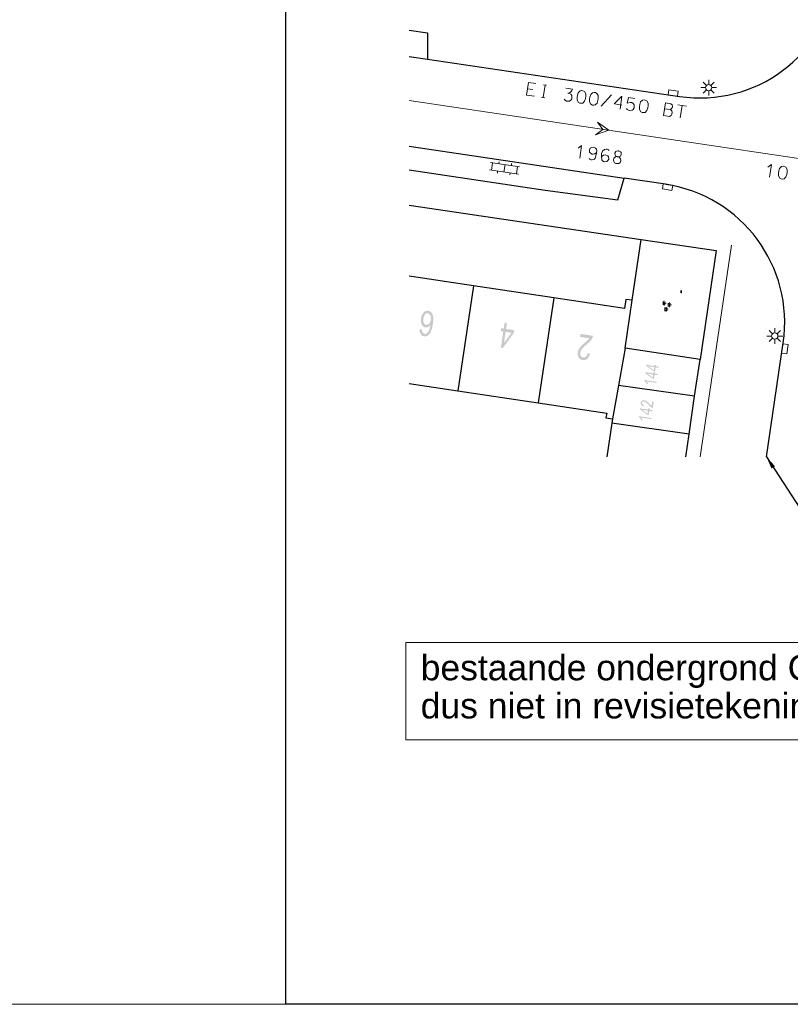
# Model space of a CAD drawing. Header units: metres. Extents: x 134035 to 140154, y 395174 to 396296.
# Tile 14 of 24: x 140032 to 140093, y 396025 to 396102. Entities that reach past the tile are written whole.
import ezdxf

# ---------------------------------------------------------------- set-up
doc = ezdxf.new("R2010")
doc.units = ezdxf.units.M
doc.header["$MEASUREMENT"] = 0
doc.layers.add('Br-elem-constructie lijnen', color=7, linetype='Continuous', lineweight=0)
doc.layers.add('Br-text-commentaarteksten', color=7, linetype='Continuous', lineweight=0)
doc.styles.add('1.5mm', font='Arial.ttf', dxfattribs={"height": 0.0015})
doc.styles.get("Standard").update_dxf_attribs({"font": 'txt.shx'})
doc.styles.add('Style-Arial', font='Arial.ttf')
doc.dimstyles.get("Standard").update_dxf_attribs({"dimtxt": 180, "dimasz": 180, "dimexe": 180, "dimexo": 62.5, "dimgap": 90, "dimtad": 0, "dimtih": 1, "dimtoh": 1, "dimdec": 4, "dimzin": 1, "dimdsep": 46, "dimtxsty": 'Standard', "dimcen": 0.09, "dimadec": 0, "dimazin": 0, "dimtfac": 1, "dimtdec": 4, "dimtofl": 0, "dimtmove": 1, "dimatfit": 3, "dimfxl": 1, "dimtolj": 1, "dimtzin": 1, "dimarcsym": 0})

# ---------------------------------------------------------------- blocks, each defined once
blk = doc.blocks.new('*U32')
at = {"color": 252, "linetype": 'Continuous', "lineweight": 13}
blk.add_line((140084.488, 396080.84), (140084.538, 396080.807), dxfattribs=at)
at = {"color": 252, "linetype": 'Continuous', "lineweight": 13, "flags": 128}
blk.add_lwpolyline([(140084.538, 396080.832), (140084.538, 396080.816), (140084.529, 396080.807), (140084.497, 396080.807), (140084.488, 396080.816), (140084.488, 396080.832), (140084.497, 396080.84), (140084.529, 396080.84), (140084.538, 396080.832)], dxfattribs=at)
blk = doc.blocks.new('*U33')
at = {"color": 252, "linetype": 'Continuous', "lineweight": 13}
blk.add_line((140084.488, 396080.743), (140084.538, 396080.711), dxfattribs=at)
at = {"color": 252, "linetype": 'Continuous', "lineweight": 13, "flags": 128}
blk.add_lwpolyline([(140084.538, 396080.735), (140084.538, 396080.719), (140084.529, 396080.711), (140084.497, 396080.711), (140084.488, 396080.719), (140084.488, 396080.735), (140084.497, 396080.743), (140084.529, 396080.743), (140084.538, 396080.735)], dxfattribs=at)
blk = doc.blocks.new('*U57')
at = {"color": 252, "linetype": 'Continuous', "lineweight": 13}
blk.add_line((140072.816, 396096.717), (140072.403, 396096.778), dxfattribs=at)
at = {"color": 252, "linetype": 'Continuous', "lineweight": 13, "flags": 128}
blk.add_lwpolyline([(140073.054, 396097.191), (140072.477, 396097.276), (140072.33, 396096.287), (140072.945, 396096.196)], dxfattribs=at)
blk = doc.blocks.new('*U58')
at = {"color": 252, "linetype": 'Continuous', "lineweight": 13}
for p, q in [((140073.786, 396097.082), (140073.638, 396096.093)), ((140073.661, 396097.1), (140073.91, 396097.063)), ((140073.514, 396096.111), (140073.763, 396096.074))]:
    blk.add_line(p, q, dxfattribs=at)
blk = doc.blocks.new('*U59')
at = {"color": 252, "linetype": 'Continuous', "lineweight": 13}
blk.add_line((140075.421, 396096.838), (140075.959, 396096.758), dxfattribs=at)
at = {"color": 252, "linetype": 'Continuous', "lineweight": 13, "flags": 128}
blk.add_lwpolyline([(140075.959, 396096.758), (140075.902, 396096.647), (140075.843, 396096.568), (140075.752, 396096.494), (140075.569, 396096.442), (140075.694, 396096.423), (140075.819, 396096.357), (140075.884, 396096.26), (140075.906, 396096.137), (140075.886, 396096.005), (140075.83, 396095.894), (140075.724, 396095.822), (140075.601, 396095.8), (140075.476, 396095.819), (140075.359, 396095.884), (140075.292, 396095.974)], dxfattribs=at)
blk = doc.blocks.new('*U60')
at = {"color": 252, "linetype": 'Continuous', "lineweight": 13, "flags": 128}
for points in [[(140080.26, 396095.656), (140080.476, 396095.712), (140080.609, 396095.7), (140080.718, 396095.628), (140080.791, 396095.529), (140080.812, 396095.407), (140080.802, 396095.337), (140080.794, 396095.282), (140080.736, 396095.163), (140080.638, 396095.09), (140080.469, 396095.076), (140080.345, 396095.102), (140080.264, 396095.146), (140080.199, 396095.243)], [(140080.865, 396096.028), (140080.367, 396096.102), (140080.26, 396095.656)]]:
    blk.add_lwpolyline(points, dxfattribs=at)
blk = doc.blocks.new('*U61')
at = {"color": 252, "linetype": 'Continuous', "lineweight": 13}
for p, q in [((140083.272, 396095.67), (140083.684, 396095.608)), ((140083.204, 396095.218), (140083.656, 396095.151))]:
    blk.add_line(p, q, dxfattribs=at)
at = {"color": 252, "linetype": 'Continuous', "lineweight": 13, "flags": 128}
for points in [[(140083.272, 396095.67), (140083.124, 396094.681), (140083.576, 396094.613)], [(140083.684, 396095.608), (140083.797, 396095.512), (140083.818, 396095.381), (140083.812, 396095.342), (140083.755, 396095.224), (140083.656, 396095.151), (140083.768, 396095.047), (140083.796, 396094.915), (140083.778, 396094.79), (140083.712, 396094.673), (140083.576, 396094.613)]]:
    blk.add_lwpolyline(points, dxfattribs=at)
blk = doc.blocks.new('*U62')
at = {"color": 252, "linetype": 'Continuous', "lineweight": 13}
for p, q in [((140084.253, 396095.524), (140084.915, 396095.425)), ((140084.58, 396095.475), (140084.433, 396094.486))]:
    blk.add_line(p, q, dxfattribs=at)
blk = doc.blocks.new('*U109')
at = {"color": 252, "linetype": 'Continuous', "lineweight": 13}
for q in [(140091.326, 396090.613), (140091.457, 396089.838)]:
    blk.add_line((140091.604, 396090.827), q, dxfattribs=at)
blk = doc.blocks.new('*U111')
at = {"color": 252, "linetype": 'Continuous', "lineweight": 13}
for q in [(140076.387, 396092.107), (140076.518, 396091.332)]:
    blk.add_line((140076.665, 396092.321), q, dxfattribs=at)
blk = doc.blocks.new('*U112')
at = {"color": 252, "linetype": 'Continuous', "lineweight": 13, "flags": 128}
for points in [[(140079.503, 396091.437), (140079.542, 396091.431), (140079.68, 396091.45), (140079.726, 396091.491), (140079.784, 396091.61), (140079.789, 396091.649), (140079.769, 396091.779), (140079.728, 396091.825), (140079.609, 396091.883), (140079.57, 396091.888), (140079.531, 396091.894), (140079.401, 396091.874), (140079.348, 396091.842), (140079.291, 396091.723), (140079.285, 396091.684), (140079.306, 396091.554), (140079.345, 396091.5), (140079.464, 396091.442), (140079.503, 396091.437)], [(140079.542, 396091.431), (140079.661, 396091.373), (140079.734, 396091.275), (140079.754, 396091.144), (140079.748, 396091.106), (140079.691, 396090.987), (140079.592, 396090.914), (140079.462, 396090.893), (140079.423, 396090.899), (140079.369, 396090.907), (140079.265, 396090.963), (140079.192, 396091.061), (140079.172, 396091.191), (140079.178, 396091.23), (140079.235, 396091.349), (140079.334, 396091.422), (140079.464, 396091.442)]]:
    blk.add_lwpolyline(points, dxfattribs=at)

msp = doc.modelspace()

# ---------------------------------------------------------------- hatches: boundary and pattern name
at = {"linetype": 'Continuous', "lineweight": 0}
h = msp.add_hatch(color=252, dxfattribs=at)
edge = h.paths.add_edge_path()
edge.add_line((140063.919, 396077.843), (140064.103, 396077.836))
edge.add_spline(control_points=[(140064.103, 396077.836), (140064.106, 396077.689), (140064.141, 396077.617), (140064.199, 396077.501), (140064.308, 396077.485), (140064.395, 396077.472), (140064.471, 396077.527), (140064.569, 396077.598), (140064.643, 396077.751), (140064.716, 396077.905), (140064.763, 396078.201), (140064.677, 396078.077), (140064.572, 396078.027), (140064.467, 396077.976), (140064.363, 396077.992), (140064.18, 396078.019), (140064.079, 396078.216), (140063.977, 396078.414), (140064.019, 396078.697), (140064.047, 396078.884), (140064.131, 396079.034), (140064.215, 396079.185), (140064.333, 396079.255), (140064.451, 396079.324), (140064.584, 396079.304), (140064.812, 396079.27), (140064.923, 396079.026), (140065.034, 396078.781), (140064.957, 396078.269), (140064.872, 396077.695), (140064.675, 396077.459), (140064.502, 396077.253), (140064.267, 396077.288), (140064.092, 396077.314), (140063.999, 396077.461), (140063.907, 396077.609), (140063.919, 396077.843)], knot_values=[0, 0, 0, 0.055556, 0.055556, 0.111111, 0.111111, 0.166667, 0.166667, 0.222222, 0.222222, 0.277778, 0.277778, 0.333333, 0.333333, 0.388889, 0.388889, 0.444444, 0.444444, 0.5, 0.5, 0.555556, 0.555556, 0.611111, 0.611111, 0.666667, 0.666667, 0.722222, 0.722222, 0.777778, 0.777778, 0.833333, 0.833333, 0.888889, 0.888889, 0.944444, 0.944444, 1, 1, 1], degree=2, periodic=0)
edge = h.paths.add_edge_path(flags=16)
edge.add_spline(control_points=[(140064.791, 396078.584), (140064.809, 396078.71), (140064.786, 396078.831), (140064.763, 396078.951), (140064.701, 396079.022), (140064.638, 396079.093), (140064.559, 396079.104), (140064.443, 396079.122), (140064.342, 396079.01), (140064.241, 396078.898), (140064.209, 396078.685), (140064.179, 396078.479), (140064.243, 396078.349), (140064.307, 396078.219), (140064.432, 396078.2), (140064.555, 396078.182), (140064.659, 396078.287), (140064.762, 396078.393), (140064.791, 396078.584)], knot_values=[0, 0, 0, 0.111111, 0.111111, 0.222222, 0.222222, 0.333333, 0.333333, 0.444444, 0.444444, 0.555556, 0.555556, 0.666667, 0.666667, 0.777778, 0.777778, 0.888889, 0.888889, 1, 1, 1], degree=2, periodic=0)
h = msp.add_hatch(color=252, dxfattribs=at)
h.paths.add_polyline_path([(140070.459, 396076.372), (140070.31, 396076.395), (140070.501, 396077.676), (140070.301, 396077.706), (140070.335, 396077.929), (140070.535, 396077.899), (140070.606, 396078.373), (140070.788, 396078.345), (140070.717, 396077.872), (140071.36, 396077.776), (140071.327, 396077.552)])
h.paths.add_polyline_path([(140070.55, 396076.756), (140070.683, 396077.649), (140071.148, 396077.579)], flags=16)
h = msp.add_hatch(color=252, dxfattribs=at)
edge = h.paths.add_edge_path()
edge.add_line((140076.547, 396077.247), (140076.581, 396077.481))
edge.add_line((140076.581, 396077.481), (140077.562, 396077.335))
edge.add_spline(control_points=[(140077.562, 396077.335), (140077.551, 396077.247), (140077.516, 396077.169), (140077.458, 396077.041), (140077.356, 396076.924), (140077.255, 396076.807), (140077.074, 396076.66), (140076.793, 396076.431), (140076.685, 396076.289), (140076.578, 396076.148), (140076.557, 396076.01), (140076.536, 396075.865), (140076.598, 396075.755), (140076.661, 396075.644), (140076.785, 396075.626), (140076.916, 396075.606), (140077.011, 396075.7), (140077.105, 396075.793), (140077.134, 396075.979)], knot_values=[0, 0, 0, 0.111111, 0.111111, 0.222222, 0.222222, 0.333333, 0.333333, 0.444444, 0.444444, 0.555556, 0.555556, 0.666667, 0.666667, 0.777778, 0.777778, 0.888889, 0.888889, 1, 1, 1], degree=2, periodic=0)
edge.add_line((140077.134, 396075.979), (140077.318, 396075.926))
edge.add_spline(control_points=[(140077.318, 396075.926), (140077.257, 396075.649), (140077.11, 396075.522), (140076.963, 396075.394), (140076.751, 396075.426), (140076.538, 396075.457), (140076.436, 396075.634), (140076.335, 396075.81), (140076.37, 396076.043), (140076.388, 396076.162), (140076.441, 396076.271), (140076.495, 396076.381), (140076.598, 396076.495), (140076.701, 396076.609), (140076.93, 396076.801), (140077.121, 396076.96), (140077.177, 396077.019), (140077.234, 396077.077), (140077.274, 396077.139)], knot_values=[0, 0, 0, 0.111111, 0.111111, 0.222222, 0.222222, 0.333333, 0.333333, 0.444444, 0.444444, 0.555556, 0.555556, 0.666667, 0.666667, 0.777778, 0.777778, 0.888889, 0.888889, 1, 1, 1], degree=2, periodic=0)
edge.add_line((140077.274, 396077.139), (140076.547, 396077.247))
h = msp.add_hatch(color=252, dxfattribs=at)
h.paths.add_polyline_path([(140082.452, 396074.523), (140082.34, 396074.54), (140081.749, 396074.973), (140081.76, 396075.047), (140082.401, 396074.953), (140082.416, 396075.053), (140082.527, 396075.036), (140082.513, 396074.936), (140082.749, 396074.901), (140082.736, 396074.81), (140082.499, 396074.845)])
h.paths.add_polyline_path([(140082.353, 396074.629), (140081.941, 396074.928), (140082.388, 396074.862)], flags=16)
h = msp.add_hatch(color=252, dxfattribs=at)
edge = h.paths.add_edge_path()
edge.add_line((140082.573, 396073.709), (140082.56, 396073.618))
edge.add_line((140082.56, 396073.618), (140081.786, 396073.732))
edge.add_spline(control_points=[(140081.786, 396073.732), (140081.823, 396073.693), (140081.857, 396073.633), (140081.891, 396073.574), (140081.906, 396073.528)], knot_values=[0, 0, 0, 0.5, 0.5, 1, 1, 1], degree=2, periodic=0)
edge.add_line((140081.906, 396073.528), (140081.788, 396073.545))
edge.add_spline(control_points=[(140081.788, 396073.545), (140081.752, 396073.629), (140081.692, 396073.696), (140081.632, 396073.763), (140081.572, 396073.797)], knot_values=[0, 0, 0, 0.5, 0.5, 1, 1, 1], degree=2, periodic=0)
edge.add_line((140081.572, 396073.797), (140081.58, 396073.855))
edge.add_line((140081.58, 396073.855), (140082.573, 396073.709))
h = msp.add_hatch(color=252, dxfattribs=at)
h.paths.add_polyline_path([(140082.367, 396073.947), (140082.255, 396073.964), (140081.664, 396074.396), (140081.675, 396074.471), (140082.316, 396074.376), (140082.331, 396074.477), (140082.442, 396074.46), (140082.428, 396074.36), (140082.664, 396074.325), (140082.651, 396074.234), (140082.414, 396074.269)])
h.paths.add_polyline_path([(140082.268, 396074.053), (140081.856, 396074.351), (140082.302, 396074.285)], flags=16)
h = msp.add_hatch(color=252, dxfattribs=at)
edge = h.paths.add_edge_path()
edge.add_line((140082.228, 396072.164), (140082.345, 396072.147))
edge.add_line((140082.345, 396072.147), (140082.273, 396071.657))
edge.add_spline(control_points=[(140082.273, 396071.657), (140082.229, 396071.662), (140082.19, 396071.68), (140082.126, 396071.708), (140082.067, 396071.759), (140082.009, 396071.81), (140081.935, 396071.9), (140081.821, 396072.041), (140081.75, 396072.094), (140081.679, 396072.148), (140081.61, 396072.158), (140081.538, 396072.169), (140081.482, 396072.138), (140081.427, 396072.106), (140081.418, 396072.044), (140081.408, 396071.978), (140081.455, 396071.931), (140081.502, 396071.884), (140081.595, 396071.87)], knot_values=[0, 0, 0, 0.111111, 0.111111, 0.222222, 0.222222, 0.333333, 0.333333, 0.444444, 0.444444, 0.555556, 0.555556, 0.666667, 0.666667, 0.777778, 0.777778, 0.888889, 0.888889, 1, 1, 1], degree=2, periodic=0)
edge.add_line((140081.595, 396071.87), (140081.568, 396071.778))
edge.add_spline(control_points=[(140081.568, 396071.778), (140081.43, 396071.808), (140081.366, 396071.882), (140081.302, 396071.955), (140081.318, 396072.061), (140081.334, 396072.168), (140081.422, 396072.218), (140081.51, 396072.269), (140081.627, 396072.252), (140081.686, 396072.243), (140081.741, 396072.216), (140081.795, 396072.19), (140081.852, 396072.138), (140081.91, 396072.087), (140082.006, 396071.972), (140082.085, 396071.877), (140082.115, 396071.849), (140082.144, 396071.82), (140082.175, 396071.8)], knot_values=[0, 0, 0, 0.111111, 0.111111, 0.222222, 0.222222, 0.333333, 0.333333, 0.444444, 0.444444, 0.555556, 0.555556, 0.666667, 0.666667, 0.777778, 0.777778, 0.888889, 0.888889, 1, 1, 1], degree=2, periodic=0)
edge.add_line((140082.175, 396071.8), (140082.228, 396072.164))
h = msp.add_hatch(color=252, dxfattribs=at)
h.paths.add_polyline_path([(140081.949, 396071.097), (140081.837, 396071.114), (140081.246, 396071.546), (140081.257, 396071.621), (140081.898, 396071.526), (140081.913, 396071.626), (140082.024, 396071.61), (140082.009, 396071.51), (140082.246, 396071.475), (140082.233, 396071.384), (140081.996, 396071.419)])
h.paths.add_polyline_path([(140081.85, 396071.203), (140081.438, 396071.501), (140081.884, 396071.435)], flags=16)
h = msp.add_hatch(color=252, dxfattribs=at)
edge = h.paths.add_edge_path()
edge.add_line((140082.155, 396070.859), (140082.142, 396070.768))
edge.add_line((140082.142, 396070.768), (140081.368, 396070.882))
edge.add_spline(control_points=[(140081.368, 396070.882), (140081.405, 396070.843), (140081.439, 396070.783), (140081.473, 396070.724), (140081.488, 396070.678)], knot_values=[0, 0, 0, 0.5, 0.5, 1, 1, 1], degree=2, periodic=0)
edge.add_line((140081.488, 396070.678), (140081.37, 396070.695))
edge.add_spline(control_points=[(140081.37, 396070.695), (140081.334, 396070.779), (140081.274, 396070.846), (140081.214, 396070.913), (140081.154, 396070.946)], knot_values=[0, 0, 0, 0.5, 0.5, 1, 1, 1], degree=2, periodic=0)
edge.add_line((140081.154, 396070.946), (140081.162, 396071.005))
edge.add_line((140081.162, 396071.005), (140082.155, 396070.859))

# ---------------------------------------------------------------- linework, layer by layer
at = {"color": 252}
for p, q in [((140063.087, 396101.39), (140064.537, 396101.204)), ((140064.537, 396101.204), (140064.537, 396099.119)), ((140063.087, 396099.334), (140064.537, 396099.119)), ((140064.537, 396099.119), (140084.377, 396096.182)), ((140063.087, 396092.254), (140080.013, 396089.745)), ((140063.087, 396090.401), (140073.786, 396088.807)), ((140079.505, 396088.041), (140080.013, 396089.745)), ((140083.272, 396089.262), (140080.013, 396089.745)), ((140073.786, 396088.807), (140079.505, 396088.041)), ((140063.087, 396087.632), (140081.364, 396084.925)), ((140080.652, 396080.132), (140081.364, 396084.925)), ((140081.364, 396084.925), (140087.262, 396084.052)), ((140087.262, 396084.052), (140085.992, 396075.472)), ((140068.148, 396081.266), (140063.087, 396082.021)), ((140068.148, 396081.266), (140066.914, 396073)), ((140074.468, 396080.323), (140068.148, 396081.266)), ((140074.468, 396080.323), (140073.234, 396072.058)), ((140080.042, 396079.492), (140074.468, 396080.323)), ((140080.142, 396080.202), (140080.042, 396079.492)), ((140080.092, 396076.352), (140080.652, 396080.132)), ((140080.652, 396080.132), (140080.142, 396080.202)), ((140080.092, 396076.352), (140079.568, 396073.423)), ((140085.992, 396075.472), (140080.092, 396076.352)), ((140091.211, 396067.813), (140092.534, 396076.778)), ((140085.566, 396072.577), (140085.992, 396075.472)), ((140063.087, 396073.571), (140066.914, 396073)), ((140079.568, 396073.423), (140079.099, 396070.799)), ((140085.566, 396072.577), (140079.568, 396073.423)), ((140066.914, 396073), (140073.234, 396072.058)), ((140085.128, 396069.6), (140085.566, 396072.577)), ((140073.234, 396072.058), (140078.641, 396071.251)), ((140078.641, 396071.251), (140078.585, 396070.876)), ((140078.585, 396070.876), (140079.099, 396070.799)), ((140079.099, 396070.799), (140079.048, 396070.458)), ((140079.048, 396070.458), (140078.651, 396067.813)), ((140085.128, 396069.6), (140079.048, 396070.458)), ((140084.865, 396067.813), (140085.128, 396069.6))]:
    msp.add_line(p, q, dxfattribs=at)
at = {"color": 252, "linetype": 'Continuous', "lineweight": 0}
for p, q in [((140086.494, 396097.053), (140086.229, 396097.318)), ((140086.671, 396097.126), (140086.671, 396097.501)), ((140086.848, 396097.053), (140087.113, 396097.318)), ((140086.421, 396096.876), (140086.046, 396096.876)), ((140086.229, 396096.434), (140086.494, 396096.699)), ((140086.671, 396096.626), (140086.671, 396096.251)), ((140086.848, 396096.699), (140087.113, 396096.434)), ((140086.921, 396096.876), (140087.296, 396096.876)), ((140071.777, 396090.651), (140069.502, 396090.989)), ((140069.65, 396090.967), (140069.562, 396090.374)), ((140070.167, 396091.042), (140070.144, 396090.894)), ((140071.156, 396090.895), (140071.134, 396090.747)), ((140071.688, 396090.057), (140069.413, 396090.396)), ((140070.056, 396090.3), (140070.034, 396090.152)), ((140070.639, 396090.82), (140070.551, 396090.227)), ((140071.045, 396090.153), (140071.023, 396090.005)), ((140071.628, 396090.673), (140071.54, 396090.08)), ((140085.987, 396067.813), (140088.454, 396084.483)), ((140083.076, 396080.044), (140083.076, 396079.773)), ((140083.112, 396079.971), (140083.163, 396080.089)), ((140083.134, 396079.952), (140083.245, 396080.017)), ((140083.112, 396079.846), (140083.163, 396079.728)), ((140083.134, 396079.865), (140083.245, 396079.8)), ((140083.137, 396079.909), (140083.316, 396079.909)), ((140083.23, 396079.556), (140083.23, 396079.285)), ((140083.266, 396079.483), (140083.317, 396079.601)), ((140083.266, 396079.358), (140083.317, 396079.24)), ((140083.288, 396079.464), (140083.399, 396079.529)), ((140083.288, 396079.377), (140083.399, 396079.312)), ((140083.291, 396079.421), (140083.47, 396079.421)), ((140083.493, 396079.908), (140083.493, 396079.638)), ((140083.529, 396079.836), (140083.58, 396079.954)), ((140083.529, 396079.711), (140083.58, 396079.593)), ((140083.551, 396079.817), (140083.662, 396079.882)), ((140083.551, 396079.73), (140083.662, 396079.665)), ((140083.554, 396079.773), (140083.733, 396079.773)), ((140091.697, 396077.491), (140091.432, 396077.756)), ((140091.874, 396077.564), (140091.874, 396077.939)), ((140092.051, 396077.491), (140092.316, 396077.756)), ((140091.624, 396077.314), (140091.249, 396077.314)), ((140091.432, 396076.872), (140091.697, 396077.137)), ((140091.874, 396077.064), (140091.874, 396076.689)), ((140092.051, 396077.137), (140092.316, 396076.872)), ((140092.124, 396077.314), (140092.499, 396077.314))]:
    msp.add_line(p, q, dxfattribs=at)
at = {"color": 252, "linetype": 'Continuous', "lineweight": 13}
for p, q in [((140078.218, 396095.411), (140079.027, 396096.301)), ((140063.087, 396095.858), (140099.276, 396090.471))]:
    msp.add_line(p, q, dxfattribs=at)
at = {"flags": 128}
msp.add_lwpolyline([(140053.377, 396207.559), (140154.037, 396207.559), (140154.037, 396024.689), (140053.377, 396024.689), (140053.377, 396207.559)], close=True, dxfattribs=at)
at = {"color": 252, "linetype": 'Continuous', "lineweight": 13, "flags": 128}
for points in [[(140076.402, 396096.477), (140076.551, 396096.622), (140076.682, 396096.643), (140076.767, 396096.63), (140076.886, 396096.572), (140076.986, 396096.39), (140076.994, 396096.174), (140076.97, 396096.011), (140076.899, 396095.806), (140076.751, 396095.661), (140076.62, 396095.641), (140076.534, 396095.654), (140076.416, 396095.711), (140076.315, 396095.893), (140076.315, 396096.108), (140076.341, 396096.279), (140076.402, 396096.477)], [(140077.384, 396096.331), (140077.533, 396096.476), (140077.663, 396096.497), (140077.749, 396096.484), (140077.867, 396096.426), (140077.968, 396096.244), (140077.975, 396096.028), (140077.951, 396095.865), (140077.881, 396095.66), (140077.732, 396095.515), (140077.601, 396095.495), (140077.516, 396095.507), (140077.397, 396095.565), (140077.297, 396095.747), (140077.297, 396095.962), (140077.322, 396096.133), (140077.384, 396096.331)], [(140079.824, 396095.506), (140079.248, 396095.592), (140079.255, 396095.639), (140079.798, 396096.187), (140079.845, 396096.18), (140079.698, 396095.191)], [(140081.309, 396095.747), (140081.458, 396095.892), (140081.588, 396095.912), (140081.674, 396095.9), (140081.793, 396095.842), (140081.893, 396095.66), (140081.901, 396095.444), (140081.876, 396095.28), (140081.806, 396095.076), (140081.657, 396094.931), (140081.527, 396094.91), (140081.441, 396094.923), (140081.322, 396094.981), (140081.222, 396095.163), (140081.222, 396095.378), (140081.248, 396095.549), (140081.309, 396095.747)], [(140077.841, 396091.772), (140077.698, 396091.665), (140077.567, 396091.637), (140077.489, 396091.649), (140077.371, 396091.714), (140077.297, 396091.805), (140077.277, 396091.935), (140077.28, 396091.959), (140077.284, 396091.982), (140077.341, 396092.101), (140077.438, 396092.166), (140077.569, 396092.186), (140077.647, 396092.175), (140077.765, 396092.117), (140077.839, 396092.027), (140077.86, 396091.896), (140077.816, 396091.6), (140077.734, 396091.318), (140077.682, 396091.238), (140077.63, 396091.206), (140077.499, 396091.186), (140077.421, 396091.197), (140077.303, 396091.255), (140077.262, 396091.301)], [(140078.827, 396091.919), (140078.779, 396091.974), (140078.682, 396092.02), (140078.589, 396092.034), (140078.459, 396092.014), (140078.31, 396091.869), (140078.243, 396091.688), (140078.227, 396091.579), (140078.226, 396091.412), (140078.247, 396091.234), (140078.258, 396091.2), (140078.323, 396091.103), (140078.442, 396091.045), (140078.65, 396091.054), (140078.741, 396091.128), (140078.814, 396091.245), (140078.813, 396091.293), (140078.793, 396091.423), (140078.718, 396091.514), (140078.607, 396091.57), (140078.522, 396091.583), (140078.391, 396091.562), (140078.293, 396091.489), (140078.231, 396091.339)], [(140092.258, 396090.514), (140092.407, 396090.659), (140092.538, 396090.68), (140092.623, 396090.667), (140092.742, 396090.61), (140092.842, 396090.427), (140092.85, 396090.211), (140092.826, 396090.048), (140092.756, 396089.843), (140092.607, 396089.698), (140092.476, 396089.678), (140092.39, 396089.691), (140092.272, 396089.748), (140092.171, 396089.93), (140092.172, 396090.145), (140092.197, 396090.317), (140092.258, 396090.514)], [(140084.496, 396080.889), (140084.488, 396080.881), (140084.488, 396080.864), (140084.496, 396080.856), (140084.504, 396080.856), (140084.513, 396080.864), (140084.513, 396080.881), (140084.522, 396080.889), (140084.53, 396080.889), (140084.538, 396080.881), (140084.538, 396080.864), (140084.53, 396080.856)], [(140084.53, 396080.76), (140084.538, 396080.768), (140084.538, 396080.783), (140084.522, 396080.791), (140084.496, 396080.791), (140084.488, 396080.783), (140084.488, 396080.767), (140084.496, 396080.759), (140084.505, 396080.759), (140084.513, 396080.767), (140084.513, 396080.783), (140084.505, 396080.791)]]:
    msp.add_lwpolyline(points, dxfattribs=at)
at = {"color": 252, "linetype": 'Continuous', "lineweight": 0, "flags": 128}
for points in [[(140083.843, 396096.26), (140084.214, 396096.205), (140084.273, 396096.6), (140083.531, 396096.711), (140083.472, 396096.316), (140083.843, 396096.26)], [(140083.466, 396089.225), (140083.096, 396089.288), (140083.029, 396088.894), (140083.769, 396088.768), (140083.836, 396089.163), (140083.466, 396089.225)], [(140092.469, 396076.332), (140092.415, 396075.961), (140092.811, 396075.904), (140092.919, 396076.646), (140092.523, 396076.703), (140092.469, 396076.332)]]:
    msp.add_lwpolyline(points, dxfattribs=at)
at = {"color": 252, "linetype": 'Continuous', "lineweight": 13, "flags": 128}
msp.add_lwpolyline([(140077.905, 396094.157), (140078.326, 396093.589), (140077.758, 396093.168), (140078.82, 396093.516), (140077.905, 396094.157)], close=True, dxfattribs=at)
at = {"color": 252, "linetype": 'Continuous', "lineweight": 0}
for centre in [(140086.671, 396096.876), (140091.874, 396077.314)]:
    msp.add_circle(centre, 0.25, dxfattribs=at)
at = {"color": 252}
for centre, radius, start, end in [((140085.974, 396106.994), 10.93, 261.59506, 351.53351), ((140081.65, 396078.381), 11.002, 351.62434, 81.51981)]:
    msp.add_arc(centre, radius, start, end, dxfattribs=at)
at = {"layer": 'Br-elem-constructie lijnen', "flags": 128}
msp.add_lwpolyline([(139952.717, 396207.559), (140053.377, 396207.559), (140053.377, 396024.689), (139952.717, 396024.689), (139952.717, 396207.559)], close=True, dxfattribs=at)
at = {"layer": 'Br-elem-constructie lijnen', "linetype": 'Continuous', "lineweight": 0, "flags": 128}
msp.add_lwpolyline([(140062.837, 396053.186), (140138.555, 396053.186), (140138.555, 396045.518), (140062.837, 396045.518), (140062.837, 396053.186)], close=True, dxfattribs=at)

# ---------------------------------------------------------------- block references
at = {"color": 252, "linetype": 'Continuous', "lineweight": 13}
for name in ['*U57', '*U58', '*U59', '*U60', '*U61', '*U62', '*U111', '*U112', '*U109', '*U32', '*U33']:
    msp.add_blockref(name, (0, 0), dxfattribs=at)

# ---------------------------------------------------------------- texts
at = {"layer": 'Br-text-commentaarteksten', "color": 7, "insert": (140063.996, 396046.601), "char_height": 2, "attachment_point": 7, "line_spacing_factor": 0.9, "style": '1.5mm'}
msp.add_mtext('bestaande ondergrond GBKT (als ondergrond te gebruiken, \\Pdus niet in revisietekening plaatsen!!!', dxfattribs=at)

# ---------------------------------------------------------------- leaders
at = {"layer": 'Br-elem-constructie lijnen', "linetype": 'Continuous', "lineweight": 0}
msp.add_leader([(140091.211, 396067.813), (140100.696, 396053.186)], dimstyle='Standard', override={"dimtxt": 1, "dimasz": 1, "dimgap": 0.5, "dimtad": 1, "dimtxsty": 'Style-Arial'}, dxfattribs=at)

doc.saveas('drawing.dxf')
